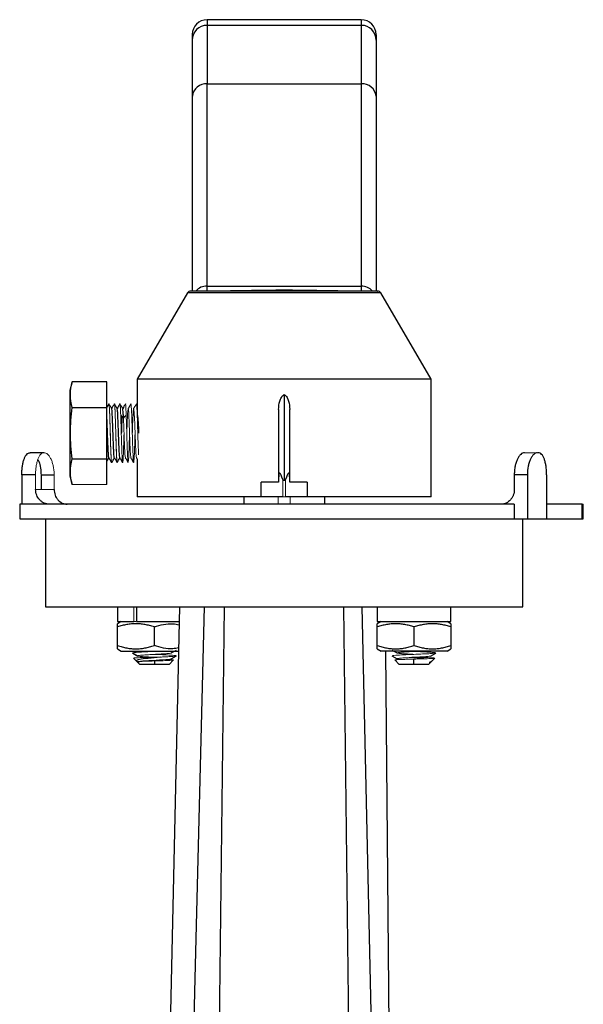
# Model space of a CAD drawing. Header units: millimetres. Extents: x 272 to 1252, y -257 to 567.
# Tile 8 of 8: x 1156 to 1233, y 148 to 282. Entities that reach past the tile are written whole.
import ezdxf

# ---------------------------------------------------------------- set-up
doc = ezdxf.new("R2010")
doc.units = ezdxf.units.MM

msp = doc.modelspace()

# ---------------------------------------------------------------- linework, layer by layer
at = {"color": 7, "linetype": 'Continuous', "lineweight": 25}
for p, q in [((1202.43, 281.66), (1181.43, 281.66)), ((1181.43, 280.89), (1181.43, 272.92)), ((1202.43, 280.89), (1181.43, 280.89)), ((1202.43, 280.89), (1202.43, 272.92)), ((1181.43, 245.4), (1181.43, 272.92)), ((1181.43, 272.92), (1202.43, 272.92)), ((1202.43, 272.92), (1202.43, 245.4)), ((1181.43, 245.4), (1202.43, 245.4)), ((1181.43, 244.71), (1181.43, 245.4)), ((1202.43, 245.4), (1202.43, 244.71)), ((1178.79, 244.47), (1171.93, 232.71)), ((1211.93, 232.71), (1205.08, 244.47)), ((1163.06, 232.36), (1162.78, 231.18)), ((1167.78, 232.36), (1163.06, 232.36)), ((1167.78, 228.86), (1167.78, 232.36)), ((1171.93, 232.71), (1171.93, 228.25)), ((1211.93, 232.71), (1171.93, 232.71)), ((1211.93, 216.71), (1211.93, 232.71)), ((1162.78, 231.18), (1162.78, 219.54)), ((1191.93, 230.64), (1191.93, 218.96)), ((1163.06, 228.86), (1167.78, 228.86)), ((1167.78, 221.86), (1167.78, 228.86)), ((1191.18, 228.61), (1191.18, 219.42)), ((1192.68, 219.42), (1192.68, 228.61)), ((1159.24, 222.71), (1157.35, 222.71)), ((1163.06, 221.86), (1167.78, 221.86)), ((1167.78, 218.36), (1167.78, 221.86)), ((1171.82, 222.01), (1171.93, 221.81)), ((1171.93, 221.81), (1171.93, 216.71)), ((1156.22, 219.71), (1156.22, 215.71)), ((1158.1, 219.71), (1156.22, 219.71)), ((1158.84, 219.71), (1158.84, 217.71)), ((1158.84, 219.71), (1160.62, 219.71)), ((1162.78, 219.54), (1163.06, 218.36)), ((1188.81, 216.71), (1188.81, 218.71)), ((1191.18, 218.71), (1188.81, 218.71)), ((1191.18, 219.42), (1191.18, 218.71)), ((1192.68, 218.71), (1192.68, 219.42)), ((1195.06, 218.71), (1192.68, 218.71)), ((1195.06, 218.71), (1195.06, 216.71)), ((1225.03, 219.71), (1223.25, 219.71)), ((1223.25, 219.71), (1223.25, 217.71)), ((1225.03, 219.71), (1225.03, 213.71)), ((1227.65, 219.71), (1227.65, 213.71)), ((1188.81, 216.71), (1171.93, 216.71)), ((1186.43, 216.71), (1186.43, 215.71)), ((1191.75, 216.71), (1188.81, 216.71)), ((1195.06, 216.71), (1192.12, 216.71)), ((1211.93, 216.71), (1195.06, 216.71)), ((1197.43, 216.71), (1197.43, 215.71)), ((1155.93, 215.71), (1155.93, 213.71)), ((1223.25, 215.71), (1155.93, 215.71)), ((1223.25, 215.71), (1223.25, 213.71)), ((1232.5, 215.71), (1227.65, 215.71)), ((1232.5, 215.71), (1232.64, 215.71)), ((1232.5, 213.71), (1232.5, 215.71)), ((1232.64, 213.71), (1232.64, 215.71)), ((1155.93, 213.71), (1223.25, 213.71)), ((1159.43, 213.71), (1159.43, 201.71)), ((1223.25, 213.71), (1225.03, 213.71)), ((1224.43, 201.71), (1224.43, 213.71)), ((1225.03, 213.71), (1227.65, 213.71)), ((1227.65, 213.71), (1232.5, 213.71)), ((1232.5, 213.71), (1232.64, 213.71)), ((1159.43, 201.71), (1224.43, 201.71)), ((1169.26, 201.71), (1169.26, 199.71)), ((1171.81, 201.71), (1171.81, 199.71)), ((1176.05, 124.65), (1177.71, 201.71)), ((1182.81, 116.24), (1183.8, 201.71)), ((1201.05, 116.24), (1200.07, 201.71)), ((1204.49, 115.36), (1202.54, 201.71)), ((1204.61, 201.71), (1204.61, 199.71)), ((1214.61, 199.71), (1214.61, 201.71)), ((1169.76, 199.71), (1169.23, 199.42)), ((1169.23, 196.46), (1169.23, 198.99)), ((1169.26, 199.71), (1171.46, 199.71)), ((1171.81, 199.71), (1177.66, 199.71)), ((1174.26, 196.46), (1174.26, 198.99)), ((1205.11, 199.71), (1204.59, 199.42)), ((1204.59, 196.46), (1204.59, 198.99)), ((1204.61, 199.71), (1214.61, 199.71)), ((1209.61, 196.46), (1209.61, 198.99)), ((1214.63, 199.42), (1214.11, 199.71)), ((1214.63, 198.99), (1214.63, 196.46)), ((1169.23, 196.01), (1169.76, 195.71)), ((1204.59, 196.01), (1205.12, 195.71)), ((1206.41, 124.65), (1205.76, 195.71)), ((1214.11, 195.71), (1214.63, 196.01)), ((1171.27, 195.46), (1171.97, 195.06)), ((1171.32, 195.43), (1172.01, 195.03)), ((1171.42, 194.73), (1171.84, 194.32)), ((1176.27, 193.89), (1176.87, 194.49)), ((1176.57, 194.64), (1177.27, 195.05)), ((1206.6, 195.05), (1207.3, 194.64)), ((1207, 194.49), (1207.6, 193.89)), ((1209.6, 193.89), (1209.6, 194.61)), ((1211.86, 195.03), (1212.55, 195.43)), ((1212.03, 194.32), (1212.44, 194.73)), ((1171.93, 194.23), (1172.27, 193.89)), ((1174.27, 194.36), (1174.27, 193.89)), ((1211.59, 193.89), (1211.94, 194.23))]:
    msp.add_line(p, q, dxfattribs=at)
at = {"color": 8, "linetype": 'Continuous', "lineweight": 25}
for p, q in [((1181.43, 281.66), (1181.43, 280.89)), ((1202.43, 281.66), (1202.43, 280.89)), ((1205.08, 244.47), (1178.79, 244.47)), ((1174.27, 194.36), (1174.27, 194.45))]:
    msp.add_line(p, q, dxfattribs=at)
at = {"color": 144, "linetype": 'Continuous', "lineweight": 18}
for p, q in [((1168.82, 229.32), (1168.82, 229.36)), ((1169.58, 229.36), (1169.56, 229.3)), ((1169.57, 229.32), (1169.57, 229.36)), ((1170.32, 229.34), (1170.32, 229.36)), ((1171.07, 229.32), (1171.07, 229.36)), ((1171.82, 229.33), (1171.82, 229.36)), ((1159.24, 222.71), (1159.25, 222.71)), ((1226.4, 222.71), (1224.62, 222.71)), ((1226.4, 222.71), (1226.51, 222.71)), ((1169.21, 221.38), (1169.2, 221.36)), ((1158.1, 217.71), (1158.1, 219.71)), ((1160.62, 219.71), (1160.62, 217.71)), ((1191.75, 216.71), (1191.75, 219.04)), ((1192.12, 219.04), (1192.12, 216.71)), ((1160.62, 217.71), (1158.1, 217.71)), ((1163.06, 218.36), (1167.78, 218.36)), ((1191.11, 216.71), (1191.11, 215.71)), ((1191.75, 216.71), (1192.12, 216.71)), ((1192.76, 215.71), (1192.76, 216.71)), ((1171.46, 199.71), (1171.46, 201.71)), ((1171.46, 199.71), (1171.74, 199.71)), ((1171.42, 194.74), (1171.43, 194.74))]:
    msp.add_line(p, q, dxfattribs=at)
at = {"color": 144, "linetype": 'Continuous', "lineweight": 18, "flags": 128}
for points in [[(1169.69, 227.82), (1169.87, 227.62), (1170.06, 227.42)], [(1176.55, 194.67), (1176.58, 194.66), (1176.53, 194.63), (1176.38, 194.6), (1176.14, 194.57), (1175.81, 194.55), (1175.42, 194.52), (1174.97, 194.49), (1174.49, 194.47), (1174, 194.44), (1173.52, 194.41), (1173.08, 194.39), (1172.69, 194.36), (1172.37, 194.33), (1172.14, 194.3), (1172, 194.28), (1171.96, 194.25), (1171.96, 194.25)]]:
    msp.add_lwpolyline(points, dxfattribs=at)
at = {"color": 7, "linetype": 'Continuous', "lineweight": 25, "flags": 128}
for points in [[(1170.06, 227.42), (1170.25, 227.62), (1170.43, 227.82)], [(1181.02, 201.71), (1180.4, 176.42), (1179.79, 151.14), (1178.92, 115.22)]]:
    msp.add_lwpolyline(points, dxfattribs=at)
at = {"color": 7, "linetype": 'Continuous', "lineweight": 25}
for centre, radius, start, end in [((1181.43, 279.66), 2, 90, 180), ((1202.43, 279.66), 2, 0, 90), ((1181.43, 278.89), 2, 89.9422, 179.9421), ((1202.44, 278.89), 2, 0.0579, 90.0578), ((1181.29, 271.06), 1.86, 85.4205, 174.5356), ((1202.58, 271.06), 1.86, 5.4644, 94.5795), ((1179.22, 244.21), 0.5, 90, 149.7436), ((1204.64, 244.21), 0.5, 30.2564, 90)]:
    msp.add_arc(centre, radius, start, end, dxfattribs=at)
at = {"color": 8, "linetype": 'Continuous', "lineweight": 25}
for centre, start, end in [((1181.43, 243.39), 89.8895, 138.2721), ((1202.44, 243.38), 41.9329, 90.0933)]:
    msp.add_arc(centre, 2.01, start, end, dxfattribs=at)
at = {"color": 7, "linetype": 'Continuous', "lineweight": 25}
for centre, major_axis, start_param, end_param in [((1192.18, 215.37), (-0.89, 4.58), 5.622847, 6.74753), ((1191.68, 215.37), (0.89, 4.58), 5.818841, 6.943523)]:
    msp.add_ellipse(centre, major_axis=major_axis, ratio=0.097876, start_param=start_param, end_param=end_param, dxfattribs=at)
for points, knots in [([(1179.43, 279.59), (1179.43, 279.6), (1179.43, 279.63), (1179.43, 279.18), (1179.43, 278.9)], [0, 0, 0, 0, 0.370492, 1, 1, 1, 1]), ([(1204.43, 279.59), (1204.43, 279.6), (1204.43, 279.63), (1204.43, 279.18), (1204.43, 278.9)], [0, 0, 0, 0, 0.370492, 1, 1, 1, 1]), ([(1204.43, 278.9), (1204.43, 278.88), (1204.43, 278.85), (1204.43, 278.79), (1204.43, 278.72), (1204.43, 278.65), (1204.43, 278.56), (1204.43, 278.47), (1204.43, 278.36), (1204.43, 278.24), (1204.43, 277.97), (1204.43, 277.47), (1204.43, 276.59), (1204.43, 275.52), (1204.43, 274.52), (1204.43, 273.7), (1204.43, 273.13), (1204.43, 272.53), (1204.43, 271.9), (1204.43, 271.46), (1204.43, 271.24)], [0, 0, 0, 0, 0.027689, 0.05536, 0.083017, 0.110666, 0.138313, 0.165963, 0.193623, 0.221296, 0.24899, 0.374485, 0.500002, 0.625497, 0.751014, 0.800841, 0.85062, 0.900384, 0.950167, 1, 1, 1, 1]), ([(1179.43, 271.24), (1179.43, 268.98), (1179.43, 264.44), (1179.43, 258.61), (1179.43, 253.49), (1179.43, 249.27), (1179.43, 246.32), (1179.43, 245.11), (1179.43, 244.71)], [0, 0, 0, 0, 0.181506, 0.363547, 0.546021, 0.728489, 0.910533, 1, 1, 1, 1]), ([(1204.43, 271.24), (1204.43, 268.98), (1204.43, 264.44), (1204.43, 258.61), (1204.43, 253.49), (1204.43, 249.27), (1204.43, 246.32), (1204.43, 245.11), (1204.43, 244.71)], [0, 0, 0, 0, 0.181506, 0.363547, 0.546021, 0.728489, 0.910533, 1, 1, 1, 1]), ([(1204.61, 244.71), (1204.62, 244.71), (1204.63, 244.71), (1204.37, 244.71), (1203.88, 244.71), (1203.15, 244.71), (1202.23, 244.71), (1201.16, 244.71), (1199.95, 244.71), (1198.6, 244.71), (1197.1, 244.71), (1195.46, 244.71), (1193.72, 244.71), (1191.93, 244.71), (1190.14, 244.71), (1188.41, 244.71), (1186.77, 244.71), (1185.27, 244.71), (1183.92, 244.71), (1182.71, 244.71), (1181.64, 244.71), (1180.72, 244.71), (1179.99, 244.71), (1179.49, 244.71), (1179.24, 244.71), (1179.25, 244.71), (1179.25, 244.71)], [0, 0, 0, 0, 0.02467, 0.069705, 0.114162, 0.158607, 0.200851, 0.243081, 0.283572, 0.32405, 0.367189, 0.410315, 0.455164, 0.5, 0.544849, 0.589685, 0.632824, 0.67595, 0.716441, 0.756919, 0.799163, 0.841393, 0.885851, 0.930295, 0.975343, 1, 1, 1, 1]), ([(1191.18, 228.61), (1191.18, 228.98), (1191.23, 229.35), (1191.38, 229.89), (1191.45, 230.07), (1191.6, 230.31), (1191.65, 230.39), (1191.78, 230.53), (1191.85, 230.6), (1191.93, 230.64)], [0, 0, 0, 0, 0.5, 0.5, 0.75, 0.75, 0.875, 0.875, 1, 1, 1, 1]), ([(1191.93, 230.64), (1192.02, 230.6), (1192.09, 230.53), (1192.21, 230.39), (1192.27, 230.32), (1192.41, 230.07), (1192.48, 229.9), (1192.64, 229.36), (1192.68, 228.98), (1192.68, 228.61)], [0, 0, 0, 0, 0.125, 0.125, 0.25, 0.25, 0.5, 0.5, 1, 1, 1, 1]), ([(1168.07, 229.36), (1168.01, 229.25), (1167.91, 229.09), (1167.82, 228.92), (1167.78, 228.87)], [0, 0, 0, 0, 0.66769, 1, 1, 1, 1]), ([(1168.46, 228.71), (1168.4, 228.82), (1168.27, 229.03), (1168.14, 229.25), (1168.08, 229.36)], [0, 0, 0, 0, 0.499958, 1, 1, 1, 1]), ([(1168.82, 229.36), (1168.76, 229.25), (1168.63, 229.04), (1168.51, 228.82), (1168.45, 228.72)], [0, 0, 0, 0, 0.513974, 1, 1, 1, 1]), ([(1169.21, 228.71), (1169.15, 228.82), (1169.02, 229.03), (1168.89, 229.25), (1168.83, 229.36)], [0, 0, 0, 0, 0.4999458, 1, 1, 1, 1]), ([(1169.57, 229.36), (1169.51, 229.25), (1169.38, 229.04), (1169.26, 228.83), (1169.2, 228.72)], [0, 0, 0, 0, 0.512867, 1, 1, 1, 1]), ([(1169.96, 228.71), (1169.9, 228.81), (1169.77, 229.03), (1169.64, 229.25), (1169.58, 229.36)], [0, 0, 0, 0, 0.4999527, 1, 1, 1, 1]), ([(1170.32, 229.36), (1170.26, 229.25), (1170.13, 229.04), (1170.01, 228.83), (1169.95, 228.72)], [0, 0, 0, 0, 0.5119869, 1, 1, 1, 1]), ([(1171.07, 229.36), (1171.01, 229.25), (1170.88, 229.03), (1170.75, 228.82), (1170.69, 228.71)], [0, 0, 0, 0, 0.500063, 1, 1, 1, 1]), ([(1171.82, 229.36), (1171.76, 229.25), (1171.63, 229.04), (1171.5, 228.82), (1171.44, 228.71)], [0, 0, 0, 0, 0.500056, 1, 1, 1, 1]), ([(1168.08, 222.02), (1168.08, 222.01), (1168.06, 221.99), (1168.03, 222.16), (1168, 222.65), (1167.96, 223.37), (1167.93, 224.21), (1167.9, 224.86), (1167.89, 225.19), (1167.88, 225.56), (1167.87, 225.9), (1167.84, 226.54), (1167.82, 227.19), (1167.8, 227.66), (1167.78, 227.9)], [0, 0, 0, 0, 0.045639, 0.166573, 0.286408, 0.405124, 0.522723, 0.625025, 0.640264, 0.642145, 0.755134, 0.76147, 0.880707, 1, 1, 1, 1]), ([(1168.82, 222.02), (1168.82, 222.02), (1168.8, 221.99), (1168.78, 222.2), (1168.76, 222.51), (1168.74, 222.78), (1168.73, 223.04), (1168.71, 223.33), (1168.7, 223.59), (1168.69, 223.88), (1168.67, 224.46), (1168.64, 225.36), (1168.6, 226.36), (1168.57, 227.27), (1168.53, 228.02), (1168.5, 228.5), (1168.47, 228.73), (1168.46, 228.7), (1168.46, 228.7)], [0, 0, 0, 0, 0.00647, 0.104975, 0.186056, 0.203603, 0.239277, 0.302319, 0.312886, 0.332872, 0.401034, 0.499503, 0.597971, 0.696439, 0.794908, 0.893376, 0.991845, 1, 1, 1, 1]), ([(1169.58, 222.02), (1169.58, 222.01), (1169.56, 222), (1169.53, 222.25), (1169.49, 222.78), (1169.45, 223.55), (1169.42, 224.47), (1169.38, 225.47), (1169.35, 226.47), (1169.31, 227.36), (1169.28, 228.09), (1169.24, 228.55), (1169.21, 228.75), (1169.2, 228.69), (1169.19, 228.68)], [0, 0, 0, 0, 0.056575, 0.14772, 0.238864, 0.330008, 0.421153, 0.512297, 0.603442, 0.694586, 0.78573, 0.876874, 0.968019, 1, 1, 1, 1]), ([(1169.95, 228.72), (1169.95, 228.72), (1169.95, 228.72), (1169.95, 228.72), (1169.95, 228.72), (1169.94, 228.71), (1169.94, 228.71)], [0, 0, 0, 0, 0.075499, 0.204249, 0.621528, 1, 1, 1, 1]), ([(1170.06, 227.42), (1170.05, 227.6), (1170.04, 227.85), (1170.03, 228.05), (1170.01, 228.27), (1170, 228.43), (1169.98, 228.63), (1169.97, 228.66), (1169.96, 228.69)], [0, 0, 0, 0, 0.254, 0.342552, 0.352612, 0.660814, 0.704827, 1, 1, 1, 1]), ([(1169.85, 227.64), (1169.85, 227.58), (1169.83, 227.31), (1169.81, 226.63), (1169.78, 225.89), (1169.77, 225.46), (1169.76, 225.34)], [0, 0, 0, 0, 0.10546, 0.489891, 0.862384, 1, 1, 1, 1]), ([(1156.22, 219.71), (1156.22, 219.91), (1156.22, 220.1), (1156.25, 220.49), (1156.27, 220.68), (1156.32, 221.04), (1156.36, 221.21), (1156.43, 221.54), (1156.48, 221.69), (1156.58, 221.97), (1156.63, 222.09), (1156.76, 222.31), (1156.82, 222.41), (1157.03, 222.63), (1157.19, 222.71), (1157.35, 222.71)], [0, 0, 0, 0, 0.125, 0.125, 0.25, 0.25, 0.375, 0.375, 0.5, 0.5, 0.625, 0.625, 0.75, 0.75, 1, 1, 1, 1]), ([(1224.62, 222.71), (1224.54, 222.71), (1224.45, 222.69), (1224.29, 222.61), (1224.2, 222.56), (1224.04, 222.41), (1223.96, 222.31), (1223.81, 222.1), (1223.74, 221.97), (1223.61, 221.69), (1223.55, 221.54), (1223.44, 221.21), (1223.4, 221.04), (1223.32, 220.68), (1223.3, 220.49), (1223.26, 220.1), (1223.25, 219.91), (1223.25, 219.71)], [0, 0, 0, 0, 0.125, 0.125, 0.25, 0.25, 0.375, 0.375, 0.5, 0.5, 0.625, 0.625, 0.75, 0.75, 0.875, 0.875, 1, 1, 1, 1]), ([(1226.4, 222.71), (1226.32, 222.71), (1226.23, 222.69), (1226.07, 222.61), (1225.98, 222.56), (1225.82, 222.41), (1225.74, 222.31), (1225.59, 222.1), (1225.52, 221.97), (1225.39, 221.69), (1225.33, 221.54), (1225.22, 221.21), (1225.18, 221.04), (1225.07, 220.5), (1225.03, 220.11), (1225.03, 219.71)], [0, 0, 0, 0, 0.125, 0.125, 0.25, 0.25, 0.375, 0.375, 0.5, 0.5, 0.625, 0.625, 0.75, 0.75, 1, 1, 1, 1]), ([(1227.65, 219.71), (1227.65, 219.91), (1227.64, 220.1), (1227.62, 220.49), (1227.6, 220.68), (1227.54, 221.04), (1227.51, 221.21), (1227.43, 221.54), (1227.39, 221.69), (1227.29, 221.97), (1227.23, 222.09), (1227.11, 222.31), (1227.04, 222.41), (1226.83, 222.63), (1226.68, 222.71), (1226.51, 222.71)], [0, 0, 0, 0, 0.125, 0.125, 0.25, 0.25, 0.375, 0.375, 0.5, 0.5, 0.625, 0.625, 0.75, 0.75, 1, 1, 1, 1]), ([(1158.41, 221.78), (1158.48, 221.63), (1158.67, 221.24), (1158.81, 220.49), (1158.83, 219.93), (1158.84, 219.71)], [0, 0, 0, 0, 0.277049, 0.711241, 1, 1, 1, 1]), ([(1167.81, 221.55), (1167.84, 221.6), (1167.93, 221.75), (1168.02, 221.9), (1168.08, 222)], [0, 0, 0, 0, 0.316333, 1, 1, 1, 1]), ([(1168.07, 222.01), (1168.13, 221.9), (1168.26, 221.69), (1168.38, 221.47), (1168.44, 221.36)], [0, 0, 0, 0, 0.4942716, 1, 1, 1, 1]), ([(1168.46, 221.36), (1168.52, 221.47), (1168.64, 221.68), (1168.76, 221.9), (1168.82, 222)], [0, 0, 0, 0, 0.51235, 1, 1, 1, 1]), ([(1168.82, 222.02), (1168.88, 221.91), (1169, 221.69), (1169.13, 221.47), (1169.19, 221.36)], [0, 0, 0, 0, 0.499939, 1, 1, 1, 1]), ([(1169.21, 221.36), (1169.27, 221.47), (1169.39, 221.68), (1169.52, 221.9), (1169.58, 222)], [0, 0, 0, 0, 0.513493, 1, 1, 1, 1]), ([(1169.57, 222.02), (1169.63, 221.91), (1169.76, 221.69), (1169.88, 221.47), (1169.94, 221.36)], [0, 0, 0, 0, 0.499933, 1, 1, 1, 1]), ([(1170.31, 222.02), (1170.38, 221.91), (1170.5, 221.69), (1170.63, 221.47), (1170.69, 221.36)], [0, 0, 0, 0, 0.49994, 1, 1, 1, 1]), ([(1171.07, 222.01), (1171.13, 221.91), (1171.26, 221.69), (1171.38, 221.47), (1171.44, 221.36)], [0, 0, 0, 0, 0.499938, 1, 1, 1, 1]), ([(1159.98, 215.71), (1159.85, 215.71), (1159.73, 215.72), (1159.49, 215.77), (1159.37, 215.81), (1159.14, 215.91), (1159.04, 215.97), (1158.83, 216.12), (1158.74, 216.2), (1158.48, 216.48), (1158.34, 216.7), (1158.15, 217.18), (1158.1, 217.45), (1158.1, 217.71)], [0, 0, 0, 0, 0.125, 0.125, 0.25, 0.25, 0.375, 0.375, 0.5, 0.5, 0.75, 0.75, 1, 1, 1, 1]), ([(1160.62, 217.71), (1160.62, 217.58), (1160.63, 217.45), (1160.68, 217.19), (1160.71, 217.06), (1160.8, 216.82), (1160.85, 216.71), (1160.98, 216.49), (1161.06, 216.39), (1161.3, 216.11), (1161.5, 215.96), (1161.93, 215.76), (1162.16, 215.71), (1162.4, 215.71)], [0, 0, 0, 0, 0.125, 0.125, 0.25, 0.25, 0.375, 0.375, 0.5, 0.5, 0.75, 0.75, 1, 1, 1, 1]), ([(1223.25, 217.71), (1223.25, 217.58), (1223.24, 217.45), (1223.19, 217.19), (1223.16, 217.06), (1223.07, 216.82), (1223.01, 216.71), (1222.88, 216.49), (1222.81, 216.39), (1222.56, 216.11), (1222.36, 215.96), (1221.94, 215.76), (1221.7, 215.71), (1221.47, 215.71)], [0, 0, 0, 0, 0.125, 0.125, 0.25, 0.25, 0.375, 0.375, 0.5, 0.5, 0.75, 0.75, 1, 1, 1, 1]), ([(1174.26, 198.99), (1174.15, 199.02), (1173.93, 199.09), (1173.61, 199.17), (1173.29, 199.25), (1172.88, 199.33), (1172.36, 199.4), (1171.74, 199.43), (1171.13, 199.4), (1170.5, 199.31), (1169.87, 199.18), (1169.45, 199.05), (1169.23, 198.99)], [0, 0, 0, 0, 0.066349, 0.131006, 0.194349, 0.256807, 0.379184, 0.499961, 0.620749, 0.743135, 0.868961, 1, 1, 1, 1]), ([(1169.23, 198.99), (1169.23, 199.02), (1169.23, 199.09), (1169.23, 199.17), (1169.23, 199.25), (1169.23, 199.31), (1169.23, 199.37), (1169.23, 199.41), (1169.23, 199.42), (1169.23, 199.42)], [0, 0, 0, 0, 0.1317738, 0.2602111, 0.3860491, 0.5101301, 0.6753906, 0.8376318, 1, 1, 1, 1]), ([(1174.26, 198.99), (1175.09, 199.24), (1176.23, 199.58), (1177.36, 199.33), (1177.65, 199.27)], [0, 0, 0, 0, 0.739162, 1, 1, 1, 1]), ([(1209.61, 198.99), (1209.5, 199.02), (1209.29, 199.09), (1208.97, 199.17), (1208.65, 199.25), (1208.23, 199.33), (1207.72, 199.4), (1207.1, 199.43), (1206.48, 199.4), (1205.86, 199.31), (1205.23, 199.18), (1204.8, 199.05), (1204.59, 198.99)], [0, 0, 0, 0, 0.066349, 0.131006, 0.194349, 0.256807, 0.379184, 0.499961, 0.620749, 0.743135, 0.868961, 1, 1, 1, 1]), ([(1204.59, 198.99), (1204.59, 199.02), (1204.59, 199.09), (1204.59, 199.17), (1204.59, 199.25), (1204.59, 199.31), (1204.59, 199.37), (1204.59, 199.41), (1204.59, 199.42), (1204.59, 199.42)], [0, 0, 0, 0, 0.1317738, 0.2602111, 0.3860491, 0.5101301, 0.6753906, 0.8376318, 1, 1, 1, 1]), ([(1214.63, 198.99), (1214.53, 199.02), (1214.31, 199.09), (1213.99, 199.17), (1213.67, 199.25), (1213.26, 199.33), (1212.74, 199.4), (1212.12, 199.43), (1211.5, 199.4), (1210.88, 199.31), (1210.25, 199.18), (1209.83, 199.05), (1209.61, 198.99)], [0, 0, 0, 0, 0.066349, 0.1310061, 0.1943484, 0.256807, 0.3791833, 0.4999613, 0.620748, 0.7431354, 0.868961, 1, 1, 1, 1]), ([(1214.63, 199.42), (1214.63, 199.42), (1214.63, 199.42), (1214.63, 199.4), (1214.63, 199.38), (1214.63, 199.35), (1214.63, 199.29), (1214.63, 199.18), (1214.63, 199.05), (1214.63, 198.99)], [0, 0, 0, 0, 0.097242, 0.193977, 0.290898, 0.388681, 0.487968, 0.738799, 1, 1, 1, 1]), ([(1169.23, 196.46), (1169.34, 196.42), (1169.56, 196.35), (1169.88, 196.26), (1170.2, 196.19), (1170.61, 196.1), (1171.13, 196.03), (1171.74, 196), (1172.36, 196.03), (1172.98, 196.12), (1173.62, 196.26), (1174.04, 196.39), (1174.26, 196.46)], [0, 0, 0, 0, 0.066532, 0.131334, 0.194788, 0.257328, 0.379522, 0.50007, 0.620608, 0.742791, 0.868725, 1, 1, 1, 1]), ([(1169.23, 196.01), (1169.23, 196.01), (1169.23, 196.01), (1169.23, 196.03), (1169.23, 196.05), (1169.23, 196.08), (1169.23, 196.15), (1169.23, 196.26), (1169.23, 196.39), (1169.23, 196.46)], [0, 0, 0, 0, 0.097436, 0.194367, 0.291502, 0.389525, 0.48909, 0.739264, 1, 1, 1, 1]), ([(1169.76, 195.71), (1169.82, 195.71), (1169.96, 195.71), (1171, 195.71), (1172.48, 195.71), (1174.27, 195.71), (1175.99, 195.71), (1177.17, 195.71), (1177.53, 195.71), (1177.58, 195.71)], [0, 0, 0, 0, 0.162782, 0.325564, 0.488346, 0.651128, 0.813911, 0.976693, 1, 1, 1, 1]), ([(1177.59, 196.16), (1177.31, 196.1), (1176.2, 195.85), (1175.09, 196.2), (1174.26, 196.46)], [0, 0, 0, 0, 0.246013, 1, 1, 1, 1]), ([(1176.56, 195.44), (1176.68, 195.51), (1176.92, 195.65), (1177.15, 195.78), (1177.27, 195.85)], [0, 0, 0, 0, 0.499824, 1, 1, 1, 1]), ([(1204.59, 196.46), (1204.7, 196.42), (1204.91, 196.35), (1205.23, 196.26), (1205.55, 196.19), (1205.97, 196.1), (1206.48, 196.03), (1207.1, 196), (1207.72, 196.03), (1208.34, 196.12), (1208.97, 196.26), (1209.4, 196.39), (1209.61, 196.46)], [0, 0, 0, 0, 0.0665324, 0.1313344, 0.1947875, 0.2573284, 0.3795224, 0.5000704, 0.6206082, 0.7427915, 0.8687251, 1, 1, 1, 1]), ([(1204.59, 196.01), (1204.59, 196.01), (1204.59, 196.01), (1204.59, 196.03), (1204.59, 196.05), (1204.59, 196.08), (1204.59, 196.15), (1204.59, 196.26), (1204.59, 196.39), (1204.59, 196.46)], [0, 0, 0, 0, 0.097436, 0.194367, 0.291502, 0.389525, 0.48909, 0.739264, 1, 1, 1, 1]), ([(1214.11, 195.71), (1214.11, 195.71), (1213.99, 195.71), (1213.54, 195.71), (1213.21, 195.71), (1212.38, 195.71), (1211.88, 195.71), (1210.79, 195.71), (1210.2, 195.71), (1209.02, 195.71), (1208.43, 195.71), (1207.34, 195.71), (1206.85, 195.71), (1206.01, 195.71), (1205.68, 195.71), (1205.23, 195.71), (1205.11, 195.71), (1205.11, 195.71)], [0, 0, 0, 0, 0.125, 0.125, 0.25, 0.25, 0.375, 0.375, 0.5, 0.5, 0.625, 0.625, 0.75, 0.75, 0.875, 0.875, 1, 1, 1, 1]), ([(1206.6, 195.85), (1206.72, 195.78), (1206.95, 195.65), (1207.19, 195.51), (1207.3, 195.44)], [0, 0, 0, 0, 0.500176, 1, 1, 1, 1]), ([(1209.61, 196.46), (1209.72, 196.42), (1209.93, 196.35), (1210.26, 196.26), (1210.57, 196.19), (1210.99, 196.1), (1211.5, 196.03), (1212.12, 196), (1212.74, 196.03), (1213.36, 196.12), (1214, 196.26), (1214.42, 196.39), (1214.63, 196.46)], [0, 0, 0, 0, 0.066532, 0.131334, 0.194788, 0.257328, 0.379522, 0.50007, 0.620608, 0.742791, 0.868725, 1, 1, 1, 1]), ([(1214.63, 196.46), (1214.63, 196.42), (1214.63, 196.36), (1214.63, 196.27), (1214.63, 196.19), (1214.63, 196.12), (1214.63, 196.06), (1214.63, 196.02), (1214.63, 196.01), (1214.63, 196.01)], [0, 0, 0, 0, 0.1326052, 0.2617735, 0.3882593, 0.512926, 0.6772767, 0.8385915, 1, 1, 1, 1]), ([(1175.08, 194.89), (1174.51, 194.83), (1173.93, 194.77), (1172.93, 194.66), (1172.51, 194.6), (1171.95, 194.49), (1171.81, 194.43), (1171.81, 194.31), (1171.95, 194.25), (1172.2, 194.2)], [0, 0, 0, 0, 0.25, 0.25, 0.5, 0.5, 0.75, 0.75, 1, 1, 1, 1]), ([(1210.93, 194.65), (1210.77, 194.68), (1210.38, 194.73), (1209.8, 194.79), (1209.41, 194.83), (1209.29, 194.84)], [0, 0, 0, 0, 0.3280687, 0.8020906, 1, 1, 1, 1]), ([(1174.27, 193.89), (1174.01, 193.89), (1173.75, 193.89), (1173.26, 193.89), (1173.04, 193.89), (1172.67, 193.89), (1172.52, 193.89), (1172.32, 193.89), (1172.27, 193.89), (1172.27, 193.89)], [0, 0, 0, 0, 0.25, 0.25, 0.5, 0.5, 0.75, 0.75, 1, 1, 1, 1]), ([(1176.27, 193.89), (1176.27, 193.89), (1176.27, 193.89), (1176.26, 193.89), (1176.24, 193.89), (1176.21, 193.89), (1176.17, 193.89), (1176.1, 193.89), (1175.95, 193.89), (1175.69, 193.89), (1175.38, 193.89), (1175.06, 193.89), (1174.77, 193.89), (1174.52, 193.89), (1174.35, 193.89), (1174.27, 193.89)], [0, 0, 0, 0, 0.040253, 0.080206, 0.120016, 0.159846, 0.199855, 0.240201, 0.370044, 0.500058, 0.629902, 0.759916, 0.840121, 0.919721, 1, 1, 1, 1]), ([(1209.6, 193.89), (1209.55, 193.89), (1209.47, 193.89), (1209.35, 193.89), (1209.22, 193.89), (1209.1, 193.89), (1208.98, 193.89), (1208.77, 193.89), (1208.49, 193.89), (1208.17, 193.89), (1207.91, 193.89), (1207.75, 193.89), (1207.65, 193.89), (1207.61, 193.89), (1207.6, 193.89), (1207.6, 193.89)], [0, 0, 0, 0, 0.040276, 0.080243, 0.120058, 0.159883, 0.199878, 0.2402, 0.370044, 0.500058, 0.629902, 0.759917, 0.840083, 0.919684, 1, 1, 1, 1]), ([(1211.6, 193.89), (1211.6, 193.89), (1211.55, 193.89), (1211.34, 193.89), (1211.2, 193.89), (1210.83, 193.89), (1210.6, 193.89), (1210.12, 193.89), (1209.86, 193.89), (1209.6, 193.89)], [0, 0, 0, 0, 0.25, 0.25, 0.5, 0.5, 0.75, 0.75, 1, 1, 1, 1]), ([(1211.67, 194.2), (1211.78, 194.23), (1211.97, 194.27), (1212, 194.32), (1212.02, 194.33)], [0, 0, 0, 0, 0.625445, 1, 1, 1, 1])]:
    msp.add_open_spline(points, degree=3, knots=knots, dxfattribs=at)
for points in [[(1179.43, 278.9), (1179.43, 278.37), (1179.43, 275.73), (1179.43, 271.24)], [(1163.06, 228.86), (1162.92, 229.44), (1162.76, 230.61), (1162.92, 231.78), (1163.06, 232.36)], [(1163.06, 221.86), (1162.92, 223.03), (1162.76, 225.36), (1162.92, 227.69), (1163.06, 228.86)], [(1163.06, 218.36), (1162.92, 218.94), (1162.76, 220.11), (1162.92, 221.28), (1163.06, 221.86)]]:
    msp.add_open_spline(points, degree=3, dxfattribs=at)
at = {"color": 8, "linetype": 'Continuous', "lineweight": 25}
for points, knots in [([(1191.93, 244.82), (1191.18, 244.82), (1189.65, 244.81), (1187.43, 244.78), (1185.63, 244.73), (1184.69, 244.73), (1184.36, 244.72)], [0, 0, 0, 0, 0.277657, 0.559096, 0.845166, 1, 1, 1, 1]), ([(1199.5, 244.72), (1199.17, 244.73), (1198.23, 244.73), (1196.43, 244.78), (1194.21, 244.81), (1192.69, 244.82), (1191.93, 244.82)], [0, 0, 0, 0, 0.154705, 0.441575, 0.722802, 1, 1, 1, 1])]:
    msp.add_open_spline(points, degree=3, knots=knots, dxfattribs=at)
at = {"color": 144, "linetype": 'Continuous', "lineweight": 18}
for points, knots in [([(1168.45, 221.36), (1168.44, 221.41), (1168.42, 221.48), (1168.39, 221.85), (1168.38, 222.1), (1168.36, 222.39), (1168.35, 222.72), (1168.34, 223.1), (1168.33, 223.32), (1168.31, 223.8), (1168.3, 224.33), (1168.27, 225.22), (1168.24, 226.16), (1168.2, 227.42), (1168.16, 228.5), (1168.13, 229), (1168.1, 229.29), (1168.07, 229.43), (1168.05, 229.28), (1168.03, 229.1), (1168.03, 229.1)], [0, 0, 0, 0, 0.099577, 0.149559, 0.182125, 0.199581, 0.24956, 0.281715, 0.299587, 0.305572, 0.399253, 0.417131, 0.499059, 0.598641, 0.698224, 0.797806, 0.809037, 0.897542, 0.997123, 1, 1, 1, 1]), ([(1168.07, 229.35), (1168.07, 229.35), (1168.07, 229.37), (1168.09, 229.36), (1168.11, 229.21), (1168.14, 228.83), (1168.15, 228.58), (1168.15, 228.44), (1168.16, 228.4), (1168.16, 228.39), (1168.17, 228.08), (1168.19, 227.67), (1168.22, 226.86), (1168.23, 226.41), (1168.24, 226), (1168.24, 225.96), (1168.25, 225.84), (1168.26, 225.4), (1168.29, 224.5), (1168.31, 223.58), (1168.34, 222.81), (1168.37, 222.15), (1168.4, 221.53), (1168.43, 221.44), (1168.44, 221.4)], [0, 0, 0, 0, 0.0047435, 0.0253262, 0.1354056, 0.190649, 0.2309092, 0.2415773, 0.2445467, 0.2454404, 0.24594, 0.3560197, 0.3673709, 0.4662468, 0.4665353, 0.4686268, 0.4742752, 0.4953723, 0.5766695, 0.6867483, 0.7249118, 0.7972165, 0.907292, 1, 1, 1, 1]), ([(1168.82, 229.36), (1168.82, 229.36), (1168.83, 229.36), (1168.83, 229.34), (1168.84, 229.32), (1168.84, 229.3), (1168.85, 229.26), (1168.85, 229.23), (1168.86, 229.19), (1168.86, 229.14), (1168.87, 229.1), (1168.88, 228.97), (1168.89, 228.71), (1168.92, 228.22), (1168.94, 227.61), (1168.96, 226.95), (1168.99, 226.19), (1169.01, 225.4), (1169.03, 224.56), (1169.06, 223.8), (1169.08, 223.11), (1169.1, 222.5), (1169.13, 222.01), (1169.15, 221.7), (1169.16, 221.53), (1169.17, 221.44), (1169.18, 221.39), (1169.19, 221.36), (1169.19, 221.36), (1169.2, 221.36)], [0, 0, 0, 0, 0.0157712, 0.0308167, 0.0451378, 0.0587364, 0.0716148, 0.083776, 0.095222, 0.1059539, 0.115972, 0.125276, 0.1875048, 0.2497288, 0.3098078, 0.3761015, 0.4259284, 0.5013024, 0.5644107, 0.6266118, 0.6886077, 0.7510673, 0.81333, 0.8756369, 0.9054967, 0.9378843, 0.9630761, 0.9837769, 1, 1, 1, 1]), ([(1169.2, 221.36), (1169.2, 221.36), (1169.2, 221.36), (1169.19, 221.38), (1169.19, 221.4), (1169.18, 221.43), (1169.17, 221.47), (1169.17, 221.51), (1169.16, 221.56), (1169.16, 221.61), (1169.15, 221.7), (1169.14, 221.95), (1169.11, 222.43), (1169.09, 223.13), (1169.06, 223.88), (1169.04, 224.64), (1169.01, 225.4), (1168.99, 226.11), (1168.97, 226.87), (1168.94, 227.59), (1168.93, 228.07), (1168.91, 228.42), (1168.9, 228.66), (1168.89, 228.89), (1168.87, 229.09), (1168.86, 229.24), (1168.84, 229.33), (1168.83, 229.36), (1168.83, 229.36), (1168.83, 229.36)], [0, 0, 0, 0, 0.015554, 0.030721, 0.045502, 0.059894, 0.073896, 0.087506, 0.100723, 0.113546, 0.125975, 0.160229, 0.250488, 0.312679, 0.37514, 0.452344, 0.499408, 0.556352, 0.623448, 0.686214, 0.749006, 0.770441, 0.81114, 0.841317, 0.873912, 0.922621, 0.95986, 0.985655, 1, 1, 1, 1]), ([(1169.57, 229.36), (1169.58, 229.36), (1169.58, 229.36), (1169.59, 229.34), (1169.59, 229.32), (1169.6, 229.27), (1169.61, 229.19), (1169.62, 229.07), (1169.63, 228.91), (1169.65, 228.64), (1169.67, 228.2), (1169.69, 227.59), (1169.71, 226.89), (1169.74, 226.14), (1169.76, 225.48), (1169.77, 224.96), (1169.79, 224.45), (1169.81, 223.75), (1169.83, 223.07), (1169.86, 222.44), (1169.88, 221.99), (1169.9, 221.69), (1169.91, 221.53), (1169.93, 221.43), (1169.94, 221.37), (1169.94, 221.37), (1169.95, 221.36)], [0, 0, 0, 0, 0.01552, 0.031145, 0.046873, 0.0627, 0.094471, 0.126108, 0.148822, 0.188877, 0.250936, 0.31372, 0.376487, 0.438491, 0.500509, 0.531615, 0.562813, 0.624885, 0.704219, 0.749471, 0.823638, 0.874079, 0.906308, 0.938054, 0.969292, 1, 1, 1, 1]), ([(1169.69, 227.82), (1169.68, 227.87), (1169.68, 227.98), (1169.67, 228.14), (1169.67, 228.28), (1169.66, 228.42), (1169.66, 228.54), (1169.65, 228.66), (1169.64, 228.77), (1169.64, 228.87), (1169.63, 229), (1169.62, 229.14), (1169.61, 229.26), (1169.59, 229.33), (1169.59, 229.36), (1169.58, 229.36), (1169.58, 229.36)], [0, 0, 0, 0, 0.05782, 0.115037, 0.171654, 0.227673, 0.283106, 0.337963, 0.392252, 0.445978, 0.499138, 0.626233, 0.750897, 0.859193, 0.942213, 1, 1, 1, 1]), ([(1170.32, 229.36), (1170.32, 229.36), (1170.33, 229.36), (1170.33, 229.34), (1170.34, 229.32), (1170.35, 229.29), (1170.35, 229.25), (1170.36, 229.21), (1170.36, 229.16), (1170.37, 229.11), (1170.37, 229.06), (1170.37, 229.01), (1170.38, 228.89), (1170.39, 228.72), (1170.4, 228.48), (1170.41, 228.27), (1170.42, 228.05), (1170.43, 227.9), (1170.43, 227.82)], [0, 0, 0, 0, 0.056787, 0.111347, 0.163673, 0.213758, 0.261592, 0.307169, 0.350481, 0.391524, 0.430294, 0.46679, 0.501011, 0.654189, 0.75091, 0.83578, 0.918809, 1, 1, 1, 1]), ([(1171.07, 229.36), (1171.09, 229.36), (1171.1, 229.26), (1171.13, 228.86), (1171.15, 228.56), (1171.18, 227.82), (1171.2, 227.38), (1171.23, 226.41), (1171.24, 225.88), (1171.28, 224.84), (1171.29, 224.31), (1171.32, 223.35), (1171.34, 222.9), (1171.37, 222.16), (1171.38, 221.87), (1171.42, 221.47), (1171.43, 221.36), (1171.45, 221.36)], [0, 0, 0, 0, 0.125, 0.125, 0.25, 0.25, 0.375, 0.375, 0.5, 0.5, 0.625, 0.625, 0.75, 0.75, 0.875, 0.875, 1, 1, 1, 1]), ([(1171.82, 229.36), (1171.84, 229.3), (1171.87, 229.18), (1171.92, 228.26), (1171.96, 226.94), (1172.01, 225.35), (1172.06, 223.82), (1172.09, 222.77), (1172.11, 222.44), (1172.11, 222.4)], [0, 0, 0, 0, 0.162546, 0.325091, 0.487637, 0.650182, 0.812727, 0.975273, 1, 1, 1, 1]), ([(1170.51, 225.32), (1170.51, 225.34), (1170.53, 225.78), (1170.56, 226.67), (1170.6, 227.75), (1170.65, 228.5), (1170.7, 228.8), (1170.74, 228.6), (1170.79, 227.94), (1170.83, 226.91), (1170.88, 225.66), (1170.92, 224.36), (1170.97, 223.2), (1171.01, 222.39), (1171.05, 222), (1171.07, 222.04), (1171.07, 222.05)], [0, 0, 0, 0, 0.004508, 0.086124, 0.16774, 0.249355, 0.330969, 0.412583, 0.494196, 0.575809, 0.657421, 0.739033, 0.820645, 0.902258, 0.98387, 1, 1, 1, 1]), ([(1171.26, 225.32), (1171.27, 225.56), (1171.29, 226.23), (1171.33, 227.26), (1171.38, 228.19), (1171.42, 228.71), (1171.47, 228.76), (1171.51, 228.32), (1171.56, 227.45), (1171.61, 226.28), (1171.65, 224.99), (1171.7, 223.74), (1171.74, 222.74), (1171.79, 222.08), (1171.82, 222.04), (1171.83, 222.02)], [0, 0, 0, 0, 0.045132, 0.124855, 0.204578, 0.284302, 0.364026, 0.443751, 0.523475, 0.6032, 0.682924, 0.762647, 0.842369, 0.922091, 1, 1, 1, 1]), ([(1171.94, 228.25), (1171.94, 228.26), (1171.93, 228.3), (1171.97, 228.04), (1172.04, 227.49), (1172.11, 226.67), (1172.15, 225.92), (1172.15, 225.47), (1172.15, 225.36)], [0, 0, 0, 0, 0.070752, 0.282997, 0.496027, 0.711046, 0.926198, 1, 1, 1, 1]), ([(1170.06, 227.42), (1170.07, 227.06), (1170.1, 226.33), (1170.15, 225.01), (1170.2, 223.77), (1170.24, 222.76), (1170.29, 222.09), (1170.32, 222.04), (1170.33, 222.02)], [0, 0, 0, 0, 0.167718, 0.335437, 0.503158, 0.670879, 0.838602, 1, 1, 1, 1]), ([(1170.43, 227.82), (1170.44, 227.53), (1170.45, 227.2), (1170.47, 226.51), (1170.49, 226.15), (1170.52, 225.03), (1170.54, 224.27), (1170.57, 223.27), (1170.59, 222.96), (1170.61, 222.41), (1170.62, 222.17), (1170.64, 221.77), (1170.65, 221.62), (1170.67, 221.41), (1170.69, 221.36), (1170.7, 221.36)], [0, 0, 0, 0, 0.125, 0.125, 0.25, 0.25, 0.5, 0.5, 0.625, 0.625, 0.75, 0.75, 0.875, 0.875, 1, 1, 1, 1]), ([(1172.02, 225.51), (1172.03, 225.92), (1172.05, 226.47), (1172.07, 226.9), (1172.08, 227.02)], [0, 0, 0, 0, 0.729171, 1, 1, 1, 1]), ([(1169.95, 221.36), (1169.96, 221.42), (1170, 221.54), (1170.03, 222.27), (1170.06, 223.05), (1170.1, 223.96), (1170.12, 224.86), (1170.14, 225.39), (1170.14, 225.4)], [0, 0, 0, 0, 0.249687, 0.4970275, 0.5804066, 0.745548, 0.9922599, 1, 1, 1, 1]), ([(1170.7, 221.36), (1170.71, 221.42), (1170.74, 221.54), (1170.79, 222.47), (1170.84, 223.78), (1170.87, 224.87), (1170.89, 225.39), (1170.89, 225.41)], [0, 0, 0, 0, 0.2481025, 0.4962049, 0.7443071, 0.9924093, 1, 1, 1, 1]), ([(1171.45, 221.36), (1171.46, 221.42), (1171.49, 221.54), (1171.54, 222.47), (1171.59, 223.78), (1171.62, 224.87), (1171.64, 225.39), (1171.64, 225.4)], [0, 0, 0, 0, 0.248252, 0.496505, 0.744757, 0.993009, 1, 1, 1, 1]), ([(1158.1, 219.71), (1158.1, 219.91), (1158.1, 220.1), (1158.13, 220.49), (1158.15, 220.68), (1158.2, 221.04), (1158.24, 221.21), (1158.31, 221.54), (1158.36, 221.69), (1158.46, 221.97), (1158.51, 222.09), (1158.64, 222.31), (1158.7, 222.41), (1158.92, 222.63), (1159.07, 222.71), (1159.24, 222.71)], [0, 0, 0, 0, 0.125, 0.125, 0.25, 0.25, 0.375, 0.375, 0.5, 0.5, 0.625, 0.625, 0.75, 0.75, 1, 1, 1, 1]), ([(1159.25, 222.71), (1159.33, 222.71), (1159.41, 222.69), (1159.58, 222.61), (1159.67, 222.56), (1159.83, 222.41), (1159.91, 222.31), (1160.06, 222.1), (1160.13, 221.97), (1160.26, 221.69), (1160.32, 221.54), (1160.42, 221.21), (1160.47, 221.04), (1160.54, 220.68), (1160.57, 220.49), (1160.61, 220.1), (1160.62, 219.91), (1160.62, 219.71)], [0, 0, 0, 0, 0.125, 0.125, 0.25, 0.25, 0.375, 0.375, 0.5, 0.5, 0.625, 0.625, 0.75, 0.75, 0.875, 0.875, 1, 1, 1, 1]), ([(1168.48, 221.45), (1168.48, 221.44), (1168.47, 221.41), (1168.47, 221.38), (1168.46, 221.36), (1168.45, 221.36), (1168.45, 221.36)], [0, 0, 0, 0, 0.2338734, 0.4784718, 0.733839, 1, 1, 1, 1]), ([(1191.75, 219.04), (1191.76, 219), (1191.78, 218.97), (1191.83, 218.94), (1191.85, 218.94), (1191.89, 218.94), (1191.91, 218.95), (1191.93, 218.96)], [0, 0, 0, 0, 0.5, 0.5, 0.75, 0.75, 1, 1, 1, 1]), ([(1191.93, 218.96), (1191.95, 218.95), (1191.97, 218.94), (1192.02, 218.94), (1192.04, 218.94), (1192.09, 218.97), (1192.1, 219), (1192.12, 219.04)], [0, 0, 0, 0, 0.25, 0.25, 0.5, 0.5, 1, 1, 1, 1]), ([(1169.76, 199.71), (1169.83, 199.71), (1169.98, 199.71), (1170.7, 199.71), (1171.32, 199.71), (1171.46, 199.71)], [0, 0, 0, 0, 0.44225, 0.884499, 1, 1, 1, 1]), ([(1171.81, 199.71), (1172.04, 199.71), (1172.75, 199.71), (1174.28, 199.71), (1175.99, 199.71), (1177.21, 199.71), (1177.59, 199.71), (1177.66, 199.71)], [0, 0, 0, 0, 0.133508, 0.401661, 0.669814, 0.937968, 1, 1, 1, 1]), ([(1205.11, 199.71), (1205.11, 199.71), (1205.23, 199.71), (1205.68, 199.71), (1206.01, 199.71), (1206.85, 199.71), (1207.34, 199.71), (1208.43, 199.71), (1209.02, 199.71), (1210.2, 199.71), (1210.79, 199.71), (1211.88, 199.71), (1212.38, 199.71), (1213.21, 199.71), (1213.54, 199.71), (1213.99, 199.71), (1214.11, 199.71), (1214.11, 199.71)], [0, 0, 0, 0, 0.125, 0.125, 0.25, 0.25, 0.375, 0.375, 0.5, 0.5, 0.625, 0.625, 0.75, 0.75, 0.875, 0.875, 1, 1, 1, 1]), ([(1171.27, 195.46), (1171.31, 195.47), (1171.4, 195.5), (1171.91, 195.54), (1172.67, 195.58), (1173.51, 195.62), (1174.35, 195.66), (1175.01, 195.69), (1175.38, 195.7), (1175.5, 195.71)], [0, 0, 0, 0, 0.151444, 0.324636, 0.497896, 0.671162, 0.779323, 0.930772, 1, 1, 1, 1]), ([(1173.32, 195.71), (1173.41, 195.7), (1173.7, 195.69), (1174.04, 195.67), (1174.27, 195.65)], [0, 0, 0, 0, 0.301867, 1, 1, 1, 1]), ([(1210.54, 195.71), (1210.46, 195.7), (1210.14, 195.68), (1209.5, 195.65), (1208.74, 195.61), (1208.06, 195.56), (1207.56, 195.52), (1207.28, 195.48), (1207.27, 195.43), (1207.53, 195.39), (1208.02, 195.35), (1208.68, 195.31), (1209.24, 195.27), (1209.55, 195.26), (1209.6, 195.25)], [0, 0, 0, 0, 0.036313, 0.130899, 0.22551, 0.320154, 0.414836, 0.509507, 0.604142, 0.698747, 0.793327, 0.88789, 0.982442, 1, 1, 1, 1]), ([(1175.08, 194.89), (1174.86, 194.88), (1174.65, 194.88), (1174.21, 194.87), (1173.99, 194.86), (1173.56, 194.85), (1173.35, 194.84), (1172.95, 194.83), (1172.76, 194.82), (1172.41, 194.81), (1172.25, 194.81), (1171.97, 194.79), (1171.85, 194.79), (1171.64, 194.78), (1171.56, 194.77), (1171.45, 194.76), (1171.42, 194.75), (1171.42, 194.74)], [0, 0, 0, 0, 0.125, 0.125, 0.25, 0.25, 0.375, 0.375, 0.5, 0.5, 0.625, 0.625, 0.75, 0.75, 0.875, 0.875, 1, 1, 1, 1]), ([(1176.55, 195.44), (1176.55, 195.44), (1176.56, 195.42), (1176.33, 195.39), (1175.86, 195.35), (1175.19, 195.31), (1174.42, 195.26), (1173.63, 195.22), (1172.92, 195.18), (1172.36, 195.13), (1172.04, 195.1), (1171.99, 195.07), (1171.97, 195.06)], [0, 0, 0, 0, 0.023681, 0.136161, 0.248612, 0.361042, 0.47346, 0.585874, 0.698294, 0.810729, 0.923188, 1, 1, 1, 1]), ([(1171.97, 195.06), (1171.97, 195.05), (1171.97, 195.03), (1172.11, 195.01), (1172.33, 194.98), (1172.65, 194.95), (1173.03, 194.93), (1173.47, 194.9), (1173.87, 194.88), (1174.12, 194.86), (1174.2, 194.86)], [0, 0, 0, 0, 0.1333443, 0.266655, 0.4000064, 0.5333241, 0.6666742, 0.7999913, 0.9333405, 1, 1, 1, 1]), ([(1174.27, 195.25), (1174.57, 195.24), (1175.2, 195.22), (1176.08, 195.17), (1176.79, 195.13), (1177.22, 195.09), (1177.32, 195.05), (1177.07, 195), (1176.51, 194.96), (1175.79, 194.92), (1175.28, 194.9), (1175.08, 194.89)], [0, 0, 0, 0, 0.102835, 0.220705, 0.338233, 0.455828, 0.573682, 0.691387, 0.808892, 0.926425, 1, 1, 1, 1]), ([(1175.94, 194.56), (1176.01, 194.56), (1176.37, 194.54), (1176.75, 194.52), (1176.94, 194.49), (1176.7, 194.46), (1176.11, 194.42), (1175.25, 194.39), (1174.6, 194.37), (1174.27, 194.36)], [0, 0, 0, 0, 0.041824, 0.206443, 0.369092, 0.529773, 0.688484, 0.845227, 1, 1, 1, 1]), ([(1212.59, 195.46), (1212.58, 195.45), (1212.56, 195.42), (1212.15, 195.38), (1211.45, 195.34), (1210.56, 195.3), (1209.62, 195.26), (1208.67, 195.22), (1207.79, 195.17), (1207.08, 195.13), (1206.63, 195.09), (1206.61, 195.06), (1206.61, 195.05)], [0, 0, 0, 0, 0.090432, 0.193901, 0.297365, 0.400633, 0.497081, 0.587519, 0.691085, 0.794351, 0.897676, 1, 1, 1, 1]), ([(1207, 194.49), (1206.99, 194.5), (1207.05, 194.51), (1207.29, 194.53), (1207.48, 194.54), (1207.95, 194.56), (1208.25, 194.57), (1208.89, 194.59), (1209.24, 194.6), (1209.6, 194.61)], [0, 0, 0, 0, 0.25, 0.25, 0.5, 0.5, 0.75, 0.75, 1, 1, 1, 1]), ([(1211.9, 195.06), (1211.9, 195.05), (1211.9, 195.03), (1211.76, 195.01), (1211.54, 194.98), (1211.22, 194.95), (1210.84, 194.93), (1210.39, 194.9), (1209.92, 194.87), (1209.42, 194.85), (1208.94, 194.82), (1208.48, 194.79), (1208.08, 194.76), (1207.74, 194.74), (1207.49, 194.71), (1207.33, 194.68), (1207.27, 194.66), (1207.32, 194.63), (1207.47, 194.6), (1207.68, 194.58), (1207.86, 194.56), (1207.93, 194.56)], [0, 0, 0, 0, 0.053725, 0.107436, 0.161163, 0.214877, 0.268604, 0.322318, 0.376045, 0.429759, 0.483485, 0.537201, 0.590926, 0.644643, 0.698366, 0.752085, 0.805807, 0.859527, 0.913247, 0.966969, 1, 1, 1, 1]), ([(1212.59, 195.46), (1212.55, 195.47), (1212.46, 195.5), (1211.96, 195.54), (1211.19, 195.58), (1210.36, 195.62), (1209.8, 195.65), (1209.6, 195.65), (1209.6, 195.65)], [0, 0, 0, 0, 0.194298, 0.416498, 0.638787, 0.861082, 0.999849, 1, 1, 1, 1]), ([(1212.44, 194.74), (1212.43, 194.74), (1212.42, 194.73), (1212.26, 194.71), (1212, 194.7), (1211.63, 194.68), (1211.19, 194.66), (1210.69, 194.65), (1210.15, 194.63), (1209.78, 194.62), (1209.6, 194.61)], [0, 0, 0, 0, 0.097897, 0.229041, 0.359428, 0.489057, 0.617929, 0.746043, 0.8734, 1, 1, 1, 1]), ([(1209.75, 194.86), (1210.05, 194.85), (1210.69, 194.84), (1211.52, 194.81), (1212.15, 194.78), (1212.41, 194.76), (1212.44, 194.75), (1212.45, 194.74)], [0, 0, 0, 0, 0.215991, 0.449621, 0.681078, 0.910367, 1, 1, 1, 1]), ([(1174.27, 194.36), (1174.06, 194.35), (1173.65, 194.34), (1173.08, 194.32), (1172.59, 194.3), (1172.22, 194.28), (1171.99, 194.26), (1171.9, 194.24), (1171.93, 194.23), (1171.94, 194.23)], [0, 0, 0, 0, 0.164836, 0.328304, 0.490405, 0.65114, 0.810507, 0.968507, 1, 1, 1, 1]), ([(1211.89, 194.26), (1211.9, 194.26), (1211.92, 194.24), (1211.85, 194.22), (1211.73, 194.21), (1211.67, 194.2)], [0, 0, 0, 0, 0.110817, 0.555352, 1, 1, 1, 1]), ([(1211.9, 194.25), (1211.92, 194.24), (1211.97, 194.23), (1211.9, 194.22), (1211.75, 194.2), (1211.67, 194.2)], [0, 0, 0, 0, 0.211414, 0.607435, 1, 1, 1, 1])]:
    msp.add_open_spline(points, degree=3, knots=knots, dxfattribs=at)
msp.add_open_spline([(1171.27, 195.46), (1171.26, 195.45), (1171.29, 195.44), (1171.36, 195.42)], degree=3, dxfattribs=at)

doc.saveas('drawing.dxf')
